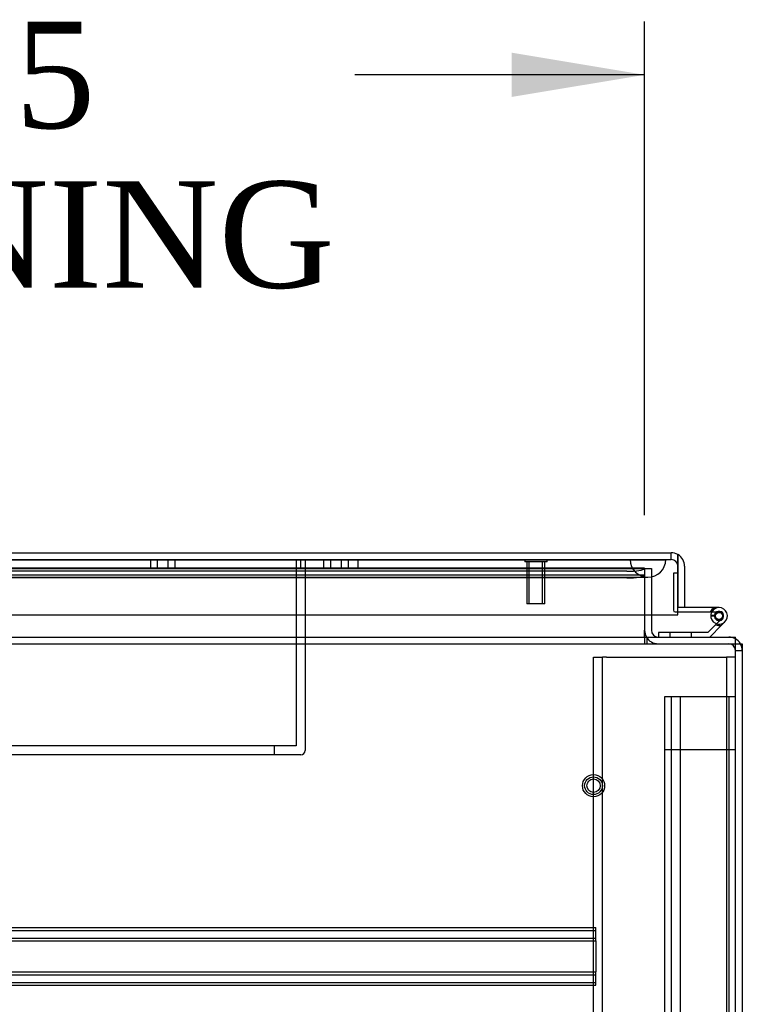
# Model space of a CAD drawing. Header units: inches. Extents: x 1 to 359, y -2 to 239.
# Tile 20 of 82: x 123 to 134, y 27 to 41. Entities that reach past the tile are written whole.
import ezdxf
from ezdxf.enums import TextEntityAlignment as Align
from ezdxf.lldxf.tags import DXFTag

# ---------------------------------------------------------------- set-up
doc = ezdxf.new("R2010")
doc.units = ezdxf.units.IN
doc.header["$MEASUREMENT"] = 0
for name, color, linetype in [('COM50677-2', 7, 'Continuous'), ('COM53964-1', 7, 'Continuous'), ('COM54746-60', 7, 'Continuous'), ('COM70215', 7, 'Continuous'), ('COM70220', 7, 'Continuous'), ('COM71196-6', 7, 'Continuous'), ('COM71298-1', 7, 'Continuous'), ('COM71299-1', 7, 'Continuous'), ('COM71301-1', 7, 'Continuous'), ('Default', 7, 'Continuous'), ('PKT1212', 7, 'Continuous'), ('STD26258', 7, 'Continuous')]:
    doc.layers.add(name, color=color, linetype=linetype)
doc.styles.add('SEACAD_Times_New_Roman', font='times.ttf')
tags = doc.linetypes.add('HIDDEN2', pattern=[0.1875, 0.125, -0.0625]).pattern_tags.tags
tags[6:7] = [DXFTag(74, 4), DXFTag(75, 0), DXFTag(340, '0'), DXFTag(46, 0.0), DXFTag(50, 0.0), DXFTag(44, 0.0), DXFTag(45, 0.0)]
tags[4:5] = [DXFTag(74, 4), DXFTag(75, 0), DXFTag(340, '0'), DXFTag(46, 0.0), DXFTag(50, 0.0), DXFTag(44, 0.0), DXFTag(45, 0.0)]
doc.dimstyles.new('HAMMOND_(STH_-_300x200)', dxfattribs={"dimtxt": 1.5, "dimasz": 1.875, "dimexe": 0.75, "dimexo": 0.75, "dimgap": 0.375, "dimtad": 0, "dimtih": 1, "dimtoh": 1, "dimzin": 0, "dimdsep": 46, "dimtxsty": 'SEACAD_Times_New_Roman', "dimblk1": '_SE_FILLED', "dimblk2": '_SE_FILLED', "dimsah": 1, "dimcen": 0.75, "dimadec": 0, "dimazin": 0, "dimtfac": 0.8, "dimtofl": 0, "dimtmove": 0, "dimatfit": 3, "dimfxl": 1, "dimtolj": 1, "dimtzin": 0, "dimarcsym": 0})

# ---------------------------------------------------------------- blocks, each defined once
blk = doc.blocks.new('SE2')
at = {"layer": 'COM50677-2', "color": 7, "linetype": 'HIDDEN2'}
for p, q in [((131.551, 32.22), (131.676, 32.22)), ((131.551, 14.72), (131.551, 32.22)), ((131.676, 14.72), (131.676, 32.22)), ((131.736, 32.22), (131.676, 32.22)), ((131.736, 32.22), (133.366, 32.22)), ((133.366, 32.22), (133.426, 32.22)), ((133.426, 32.22), (133.426, 14.72)), ((133.551, 32.22), (133.426, 32.22))]:
    blk.add_line(p, q, dxfattribs=at)
at = {"layer": 'COM53964-1', "color": 7, "linetype": 'HIDDEN2'}
for p, q in [((132.689, 31.66), (132.551, 31.66)), ((132.551, 31.66), (132.551, 15.285)), ((132.646, 31.66), (132.646, 15.285)), ((133.413, 31.66), (132.689, 31.66)), ((132.772, 31.66), (132.772, 15.285)), ((133.551, 31.66), (133.413, 31.66)), ((133.456, 31.66), (133.456, 15.285)), ((132.689, 30.912), (132.551, 30.912)), ((133.413, 30.912), (132.689, 30.912)), ((133.551, 30.912), (133.413, 30.912))]:
    blk.add_line(p, q, dxfattribs=at)
at = {"layer": 'COM54746-60', "color": 7, "linetype": 'HIDDEN2'}
for p, q in [((132.677, 33.404), (132.677, 32.88)), ((132.739, 33.404), (132.677, 33.404)), ((132.702, 32.855), (132.739, 32.855)), ((133.202, 32.8), (133.264, 32.8)), ((133.265, 32.805), (133.257, 32.805)), ((133.281, 32.855), (133.319, 32.855)), ((133.356, 32.758), (133.285, 32.688)), ((132.628, 32.564), (132.628, 32.502)), ((132.932, 32.502), (132.932, 32.564))]:
    blk.add_line(p, q, dxfattribs=at)
at = {"layer": 'COM54746-60', "color": 7, "linetype": 'Continuous'}
for p, q in [((132.739, 33.404), (132.739, 33.404)), ((132.739, 32.917), (132.739, 32.919)), ((133.319, 32.917), (132.739, 32.917)), ((132.739, 32.855), (133.281, 32.855)), ((133.257, 32.805), (133.203, 32.81)), ((133.257, 32.812), (133.257, 32.787)), ((133.332, 32.862), (133.307, 32.862)), ((133.382, 32.787), (133.382, 32.812)), ((133.271, 32.674), (133.161, 32.564)), ((133.187, 32.502), (133.354, 32.669)), ((133.285, 32.688), (133.271, 32.674)), ((133.307, 32.737), (133.332, 32.737)), ((133.354, 32.669), (133.398, 32.713)), ((132.467, 32.564), (132.467, 32.502)), ((133.161, 32.564), (132.467, 32.564))]:
    blk.add_line(p, q, dxfattribs=at)
at = {"layer": 'COM54746-60', "color": 7, "linetype": 'HIDDEN2'}
blk.add_circle((133.319, 32.8), 0.05, dxfattribs=at)
for centre, radius, start, end in [((133.319, 32.8), 0.135, 119.9264, 155.9579), ((133.319, 32.8), 0.117, 90, 151.9602), ((132.702, 32.88), 0.025, 180, 270), ((133.319, 32.8), 0.055, 174.7841, 90), ((133.319, 32.8), 0.055, 90, 174.7841)]:
    blk.add_arc(centre, radius, start, end, dxfattribs=at)
at = {"layer": 'COM54746-60', "color": 7, "linetype": 'Continuous'}
for centre, radius, start, end in [((133.319, 32.8), 0.117, 174.7841, 90), ((133.319, 32.8), 0.117, 151.9602, 174.7841), ((133.307, 32.812), 0.05, 90, 180), ((133.307, 32.787), 0.05, 180, 270), ((133.332, 32.812), 0.05, 0, 90), ((133.332, 32.787), 0.05, 270, 0), ((133.319, 32.8), 0.135, 248.9858, 284.9706)]:
    blk.add_arc(centre, radius, start, end, dxfattribs=at)
at = {"layer": 'COM70215', "color": 7, "linetype": 'HIDDEN2'}
for p, q in [((112.084, 28.407), (131.584, 28.407)), ((112.084, 28.367), (131.584, 28.367)), ((131.584, 28.364), (131.584, 28.407)), ((131.584, 28.262), (131.584, 28.364)), ((112.084, 28.259), (131.584, 28.259)), ((112.084, 28.219), (131.584, 28.219)), ((131.584, 28.219), (131.584, 28.262)), ((131.584, 28.219), (131.584, 27.782)), ((112.084, 27.782), (131.584, 27.782)), ((131.584, 27.739), (131.584, 27.782)), ((112.084, 27.742), (131.584, 27.742)), ((112.084, 27.634), (131.584, 27.634)), ((131.584, 27.637), (131.584, 27.739)), ((131.584, 27.594), (131.584, 27.637)), ((112.084, 27.594), (131.584, 27.594))]:
    blk.add_line(p, q, dxfattribs=at)
at = {"layer": 'COM70220', "color": 7, "linetype": 'HIDDEN2'}
for p, q in [((111.6, 33.593), (132.068, 33.593)), ((111.6, 33.592), (132.068, 33.592)), ((111.6, 33.59), (132.068, 33.59)), ((132.068, 33.593), (132.567, 33.593)), ((132.068, 33.592), (132.567, 33.592)), ((132.068, 33.59), (132.318, 33.59)), ((132.069, 33.593), (132.069, 33.592)), ((132.069, 33.592), (132.318, 33.59)), ((132.318, 33.59), (132.567, 33.592)), ((132.567, 33.592), (132.567, 33.593)), ((111.6, 33.344), (132.068, 33.344)), ((132.068, 33.344), (132.318, 33.344))]:
    blk.add_line(p, q, dxfattribs=at)
blk.add_arc((132.318, 33.594), 0.25, 180, 0, dxfattribs=at)
at = {"layer": 'COM71196-6', "color": 7, "linetype": 'Continuous'}
for p, q in [((111.024, 33.689), (132.644, 33.689)), ((132.739, 33.499), (132.739, 33.663)), ((132.739, 33.663), (132.739, 33.499)), ((132.739, 32.814), (132.739, 33.499)), ((132.739, 33.499), (132.739, 32.919)), ((132.834, 33.499), (132.834, 32.919)), ((132.834, 32.919), (132.739, 32.919)), ((110.929, 32.814), (132.739, 32.814))]:
    blk.add_line(p, q, dxfattribs=at)
at = {"layer": 'COM71196-6', "color": 7, "linetype": 'HIDDEN2'}
for p, q in [((111.024, 33.594), (132.644, 33.594)), ((132.644, 33.594), (132.644, 33.689))]:
    blk.add_line(p, q, dxfattribs=at)
at = {"layer": 'COM71196-6', "color": 7, "linetype": 'Continuous'}
for start, end in [(60, 90), (0, 60)]:
    blk.add_arc((132.644, 33.499), 0.19, start, end, dxfattribs=at)
at = {"layer": 'COM71196-6', "color": 7, "linetype": 'HIDDEN2'}
blk.add_arc((132.644, 33.499), 0.095, 0, 90, dxfattribs=at)
at = {"layer": 'COM71196-6', "color": 7, "linetype": 'Continuous'}
blk.add_ellipse((132.644, 33.499), major_axis=(0, -0.19), ratio=0.999171, start_param=2.617994, end_param=3.141593, dxfattribs=at)
at = {"layer": 'COM71196-6', "color": 7, "linetype": 'HIDDEN2'}
blk.add_ellipse((132.644, 33.499), major_axis=(0, -0.095), ratio=0.999171, start_param=1.570796, end_param=3.141593, dxfattribs=at)
at = {"layer": 'COM71298-1', "color": 7, "linetype": 'HIDDEN2'}
for p, q in [((132.271, 33.471), (111.233, 33.471)), ((132.271, 33.471), (132.271, 33.469)), ((132.271, 33.471), (132.271, 33.469)), ((132.271, 33.376), (111.234, 33.376)), ((132.021, 33.428), (111.483, 33.428)), ((132.021, 33.335), (111.483, 33.335)), ((132.271, 33.375), (132.271, 33.375))]:
    blk.add_line(p, q, dxfattribs=at)
for centre in [(132.021, 33.472), (132.021, 33.378)]:
    blk.add_ellipse(centre, major_axis=(0.25, 0), ratio=0.173648, start_param=4.712389, end_param=6.21308, dxfattribs=at)
at = {"layer": 'COM71299-1', "color": 7, "linetype": 'HIDDEN2'}
for p, q in [((111.233, 33.469), (132.271, 33.469)), ((132.271, 33.469), (132.271, 32.814)), ((132.271, 32.502), (132.271, 32.407)), ((132.301, 32.502), (132.301, 32.407)), ((85.681, 32.407), (133.551, 32.407))]:
    blk.add_line(p, q, dxfattribs=at)
at = {"layer": 'COM71299-1', "color": 7, "linetype": 'Continuous'}
for p, q in [((132.271, 32.814), (132.271, 32.597)), ((85.681, 32.502), (133.551, 32.502)), ((132.271, 32.502), (132.271, 32.597)), ((133.551, 32.312), (133.551, 32.502)), ((133.551, 14.537), (133.551, 32.312))]:
    blk.add_line(p, q, dxfattribs=at)
at = {"layer": 'COM71301-1', "color": 7, "linetype": 'HIDDEN2'}
for p, q in [((132.271, 33.469), (132.366, 33.469)), ((132.366, 33.469), (132.366, 32.814)), ((133.551, 32.312), (133.646, 32.312))]:
    blk.add_line(p, q, dxfattribs=at)
at = {"layer": 'COM71301-1', "color": 7, "linetype": 'Continuous'}
for p, q in [((132.366, 32.814), (132.366, 32.597)), ((133.551, 32.407), (133.646, 32.407)), ((133.646, 32.407), (133.646, 14.632))]:
    blk.add_line(p, q, dxfattribs=at)
for centre, radius, start, end in [((132.461, 32.597), 0.19, 180, 210), ((132.461, 32.597), 0.095, 180, 270), ((133.456, 32.312), 0.19, 30, 60)]:
    blk.add_arc(centre, radius, start, end, dxfattribs=at)
at = {"layer": 'COM71301-1', "color": 7, "linetype": 'HIDDEN2'}
for centre, radius, start, end in [((132.461, 32.597), 0.19, 210, 270), ((133.456, 32.312), 0.19, 60, 90), ((133.456, 32.312), 0.095, 0, 90), ((133.456, 32.312), 0.19, 0, 30)]:
    blk.add_arc(centre, radius, start, end, dxfattribs=at)
at = {"layer": 'PKT1212', "color": 7, "linetype": 'HIDDEN2'}
for p, q in [((125.311, 33.594), (125.311, 33.469)), ((125.411, 33.469), (125.411, 33.594)), ((125.561, 33.469), (125.561, 33.594)), ((125.661, 33.469), (125.661, 33.594)), ((127.363, 33.594), (127.363, 30.969)), ((127.428, 33.469), (127.428, 33.594)), ((127.488, 33.594), (127.488, 33.469)), ((127.75, 33.594), (127.75, 33.469)), ((127.85, 33.469), (127.85, 33.594)), ((128, 33.469), (128, 33.594)), ((128.1, 33.469), (128.1, 33.594)), ((128.238, 33.469), (128.238, 33.594)), ((127.488, 33.469), (127.488, 30.904)), ((127.363, 30.969), (115.613, 30.969)), ((127.053, 30.969), (127.053, 30.844)), ((127.428, 30.844), (115.548, 30.844))]:
    blk.add_line(p, q, dxfattribs=at)
blk.add_arc((127.428, 30.904), 0.06, 270, 0, dxfattribs=at)
at = {"layer": 'STD26258', "color": 7, "linetype": 'HIDDEN2'}
for p, q in [((130.583, 33.594), (130.583, 33.562)), ((130.896, 33.562), (130.896, 33.594)), ((130.896, 33.562), (130.583, 33.562)), ((130.614, 33.562), (130.614, 32.969)), ((130.645, 32.969), (130.645, 33.562)), ((130.834, 32.969), (130.834, 33.562)), ((130.864, 32.969), (130.864, 33.562)), ((130.864, 32.969), (130.614, 32.969))]:
    blk.add_line(p, q, dxfattribs=at)
for radius in [0.156, 0.125, 0.0944]:
    blk.add_circle((131.551, 30.407), radius, dxfattribs=at)
blk = doc.blocks.new('DMBLK33')
at = {"layer": 'Default', "linetype": 'Continuous', "transparency": 16777216}
for points in [[(113.595, 40.738), (111.72, 40.425), (113.595, 40.113)], [(130.396, 40.738), (130.396, 40.113), (132.271, 40.425)]]:
    blk.add_hatch(color=7, dxfattribs=at).paths.add_polyline_path(points)
at = {"layer": 'Default', "color": 7, "linetype": 'Continuous', "transparency": 16777216}
for p, q in [((111.72, 34.034), (111.72, 41.175)), ((132.271, 34.219), (132.271, 41.175)), ((115.801, 40.425), (111.72, 40.425)), ((132.271, 40.425), (128.19, 40.425))]:
    blk.add_line(p, q, dxfattribs=at)
at = {"layer": 'Default', "color": 7, "linetype": 'Continuous', "transparency": 16777216, "style": 'SEACAD_Times_New_Roman'}
for s, p in [('20.55', (119.437, 41.175)), ('OPENNING', (116.326, 38.925))]:
    blk.add_text(s, height=1.5, dxfattribs=at).set_placement(p, align=Align.TOP_LEFT)
blk = doc.blocks.new('_SE_FILLED')
at = {"color": 0}
blk.add_line((0, 0), (-1, 0), dxfattribs=at)
blk.add_solid([(0, 0), (-1, -0.1665), (-1, 0.1665), (0, 0)], dxfattribs=at)

msp = doc.modelspace()

# ---------------------------------------------------------------- block references
at = {"layer": 'Default'}
msp.add_blockref('SE2', (0, 0), dxfattribs=at)

# ---------------------------------------------------------------- dimensions: what is measured, and where the dimension line sits
at = {"layer": 'Default', "color": 7, "linetype": 'Continuous'}
dim = msp.add_linear_dim(base=(111.72, 40.425), p1=(132.271, 33.469), p2=(111.72, 33.284), text='\\A1;<>\\POPENNING', dimstyle='HAMMOND_(STH_-_300x200)', dxfattribs=at)
dim.commit()
dim.dimension.update_dxf_attribs({"geometry": 'DMBLK33', "text_midpoint": (121.996, 40.425), "dimtype": 160})

doc.saveas('drawing.dxf')
